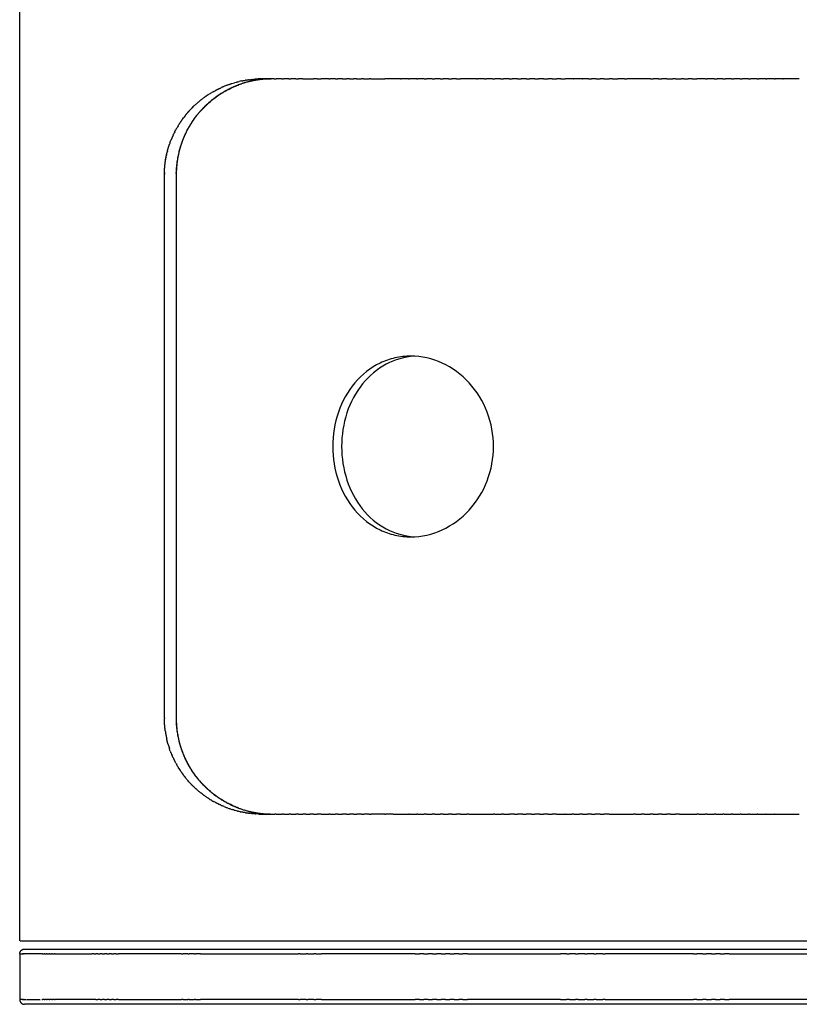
# Model space of a CAD drawing. Header units: millimetres. Extents: x 363 to 395, y 0 to 101.
# Tile 2 of 5: x 363 to 379, y 60 to 80. Entities that reach past the tile are written whole.
import ezdxf

# ---------------------------------------------------------------- set-up
doc = ezdxf.new("R2010")
doc.units = ezdxf.units.MM
doc.header["$MEASUREMENT"] = 0
doc.layers.add('Crea2D$visibili$linee', color=7, linetype='Continuous', true_color=0x000000)

msp = doc.modelspace()

# ---------------------------------------------------------------- linework, layer by layer
at = {"layer": 'Crea2D$visibili$linee'}
for points, degree in [([(363.188, 61.482), (363.188, 80.882), (363.188, 100.281)], 2), ([(367.366, 79.008), (367.351, 79.001), (367.335, 78.994), (367.32, 78.987)], 3), ([(367.366, 79.008), (367.372, 79.01), (367.379, 79.013), (367.386, 79.016)], 3), ([(367.422, 79.03), (367.41, 79.025), (367.398, 79.021), (367.386, 79.016)], 3), ([(367.422, 79.03), (367.432, 79.034), (367.442, 79.038), (367.452, 79.041)], 3), ([(367.479, 79.051), (367.47, 79.048), (367.461, 79.045), (367.452, 79.041)], 3), ([(367.479, 79.051), (367.492, 79.056), (367.506, 79.06), (367.519, 79.065)], 3), ([(367.536, 79.07), (367.53, 79.068), (367.525, 79.067), (367.519, 79.065)], 3), ([(367.536, 79.07), (367.555, 79.076), (367.574, 79.082), (367.594, 79.088)], 3), ([(367.652, 79.103), (367.632, 79.098), (367.613, 79.093), (367.594, 79.088)], 3), ([(367.738, 79.123), (367.72, 79.12), (367.702, 79.115), (367.684, 79.111)], 3), ([(367.738, 79.123), (367.747, 79.125), (367.756, 79.127), (367.765, 79.129)], 3), ([(367.771, 79.13), (367.769, 79.13), (367.767, 79.129), (367.765, 79.129)], 3), ([(367.771, 79.13), (367.787, 79.133), (367.804, 79.136), (367.82, 79.139)], 3), ([(367.831, 79.141), (367.827, 79.14), (367.824, 79.139), (367.82, 79.139)], 3), ([(367.831, 79.141), (367.846, 79.143), (367.861, 79.145), (367.876, 79.147)], 3), ([(367.892, 79.149), (367.887, 79.149), (367.881, 79.148), (367.876, 79.147)], 3), ([(367.892, 79.149), (367.909, 79.152), (367.927, 79.154), (367.945, 79.156)], 3), ([(367.953, 79.156), (367.95, 79.156), (367.947, 79.156), (367.945, 79.156)], 3), ([(367.953, 79.156), (367.973, 79.158), (367.994, 79.16), (368.014, 79.162)], 3), ([(368.079, 79.165), (368.08, 79.165), (368.082, 79.165), (368.084, 79.165)], 3), ([(368.142, 79.166), (368.123, 79.166), (368.103, 79.166), (368.084, 79.165)], 3), ([(368.142, 79.166), (368.146, 79.166), (368.15, 79.166), (368.154, 79.166)], 3), ([(368.271, 79.166), (368.286, 79.166), (368.301, 79.166)], 2), ([(368.405, 79.166), (368.37, 79.166), (368.335, 79.166), (368.301, 79.166)], 3), ([(368.321, 79.166), (368.334, 79.166), (368.346, 79.166)], 2), ([(368.405, 79.166), (368.427, 79.166), (368.449, 79.166)], 2), ([(368.566, 79.166), (368.582, 79.166), (368.599, 79.166)], 2), ([(368.707, 79.166), (368.671, 79.166), (368.635, 79.166), (368.599, 79.166)], 3), ([(368.707, 79.166), (368.728, 79.166), (368.75, 79.166)], 2), ([(368.85, 79.166), (368.876, 79.166), (368.903, 79.166)], 2), ([(368.994, 79.166), (368.963, 79.166), (368.933, 79.166), (368.903, 79.166)], 3), ([(369.287, 79.166), (369.262, 79.166), (369.237, 79.166), (369.213, 79.166)], 3), ([(369.287, 79.166), (369.328, 79.166), (369.37, 79.166)], 2), ([(369.529, 79.166), (369.542, 79.166), (369.554, 79.166)], 2), ([(369.662, 79.166), (369.626, 79.166), (369.59, 79.166), (369.554, 79.166)], 3), ([(369.662, 79.166), (369.686, 79.166), (369.71, 79.166)], 2), ([(369.805, 79.166), (369.773, 79.166), (369.742, 79.166), (369.71, 79.166)], 3), ([(369.805, 79.166), (369.847, 79.166), (369.89, 79.166)], 2), ([(369.95, 79.166), (369.92, 79.166), (369.89, 79.166)], 2), ([(369.95, 79.166), (369.997, 79.166), (370.044, 79.166)], 2), ([(370.095, 79.166), (370.069, 79.166), (370.044, 79.166)], 2), ([(370.095, 79.166), (370.147, 79.166), (370.199, 79.166)], 2), ([(370.242, 79.166), (370.22, 79.166), (370.199, 79.166)], 2), ([(370.242, 79.166), (370.299, 79.166), (370.356, 79.166)], 2), ([(370.39, 79.166), (370.373, 79.166), (370.356, 79.166)], 2), ([(371.001, 79.166), (370.892, 79.166), (370.784, 79.166), (370.676, 79.166)], 3), ([(371.001, 79.166), (371.008, 79.166), (371.015, 79.166)], 2), ([(371.166, 79.166), (371.09, 79.166), (371.015, 79.166)], 2), ([(371.166, 79.166), (371.176, 79.166), (371.185, 79.166)], 2), ([(371.334, 79.166), (371.259, 79.166), (371.185, 79.166)], 2), ([(371.334, 79.166), (371.345, 79.166), (371.357, 79.166)], 2), ([(371.484, 79.166), (371.42, 79.166), (371.357, 79.166)], 2), ([(371.484, 79.166), (371.506, 79.166), (371.529, 79.166)], 2), ([(371.649, 79.166), (371.589, 79.166), (371.529, 79.166)], 2), ([(371.649, 79.166), (371.676, 79.166), (371.702, 79.166)], 2), ([(371.815, 79.166), (371.758, 79.166), (371.702, 79.166)], 2), ([(371.815, 79.166), (371.846, 79.166), (371.876, 79.166)], 2), ([(371.981, 79.166), (371.929, 79.166), (371.876, 79.166)], 2), ([(371.981, 79.166), (372.016, 79.166), (372.051, 79.166)], 2), ([(372.149, 79.166), (372.1, 79.166), (372.051, 79.166)], 2), ([(372.149, 79.166), (372.188, 79.166), (372.227, 79.166)], 2), ([(372.56, 79.166), (372.394, 79.166), (372.227, 79.166)], 2), ([(372.56, 79.166), (372.57, 79.166), (372.58, 79.166)], 2), ([(372.722, 79.166), (372.651, 79.166), (372.58, 79.166)], 2), ([(372.722, 79.166), (372.74, 79.166), (372.757, 79.166)], 2), ([(372.885, 79.166), (372.821, 79.166), (372.757, 79.166)], 2), ([(372.885, 79.166), (372.91, 79.166), (372.935, 79.166)], 2), ([(373.053, 79.166), (372.994, 79.166), (372.935, 79.166)], 2), ([(373.053, 79.166), (373.083, 79.166), (373.114, 79.166)], 2), ([(373.228, 79.166), (373.171, 79.166), (373.114, 79.166)], 2), ([(373.228, 79.166), (373.26, 79.166), (373.293, 79.166)], 2), ([(373.403, 79.166), (373.348, 79.166), (373.293, 79.166)], 2), ([(373.403, 79.166), (373.438, 79.166), (373.472, 79.166)], 2), ([(373.579, 79.166), (373.526, 79.166), (373.472, 79.166)], 2), ([(373.579, 79.166), (373.616, 79.166), (373.652, 79.166)], 2), ([(373.756, 79.166), (373.704, 79.166), (373.652, 79.166)], 2), ([(373.756, 79.166), (373.794, 79.166), (373.832, 79.166)], 2), ([(373.932, 79.166), (373.882, 79.166), (373.832, 79.166)], 2), ([(373.932, 79.166), (373.982, 79.166), (374.031, 79.166)], 2), ([(374.109, 79.166), (374.07, 79.166), (374.031, 79.166)], 2), ([(374.109, 79.166), (374.157, 79.166), (374.205, 79.166)], 2), ([(374.286, 79.166), (374.245, 79.166), (374.205, 79.166)], 2), ([(374.286, 79.166), (374.332, 79.166), (374.378, 79.166)], 2), ([(374.552, 79.166), (374.465, 79.166), (374.378, 79.166)], 2), ([(374.552, 79.166), (374.553, 79.166), (374.554, 79.166)], 2), ([(374.726, 79.166), (374.64, 79.166), (374.554, 79.166)], 2), ([(374.726, 79.166), (374.731, 79.166), (374.735, 79.166)], 2), ([(374.856, 79.166), (374.796, 79.166), (374.735, 79.166)], 2), ([(374.856, 79.166), (374.886, 79.166), (374.916, 79.166)], 2), ([(375.014, 79.166), (374.965, 79.166), (374.916, 79.166)], 2), ([(375.014, 79.166), (375.056, 79.166), (375.097, 79.166)], 2), ([(375.174, 79.166), (375.136, 79.166), (375.097, 79.166)], 2), ([(375.174, 79.166), (375.226, 79.166), (375.279, 79.166)], 2), ([(375.352, 79.166), (375.315, 79.166), (375.279, 79.166)], 2), ([(375.352, 79.166), (375.406, 79.166), (375.46, 79.166)], 2), ([(375.598, 79.166), (375.529, 79.166), (375.46, 79.166)], 2), ([(375.598, 79.166), (375.619, 79.166), (375.641, 79.166)], 2), ([(376.129, 79.166), (375.885, 79.166), (375.641, 79.166)], 2), ([(376.129, 79.166), (376.156, 79.166), (376.183, 79.166)], 2), ([(376.294, 79.166), (376.238, 79.166), (376.183, 79.166)], 2), ([(376.294, 79.166), (376.328, 79.166), (376.363, 79.166)], 2), ([(376.467, 79.166), (376.415, 79.166), (376.363, 79.166)], 2), ([(376.467, 79.166), (376.529, 79.166), (376.591, 79.166)], 2), ([(376.64, 79.166), (376.615, 79.166), (376.591, 79.166)], 2), ([(376.64, 79.166), (376.704, 79.166), (376.767, 79.166)], 2), ([(376.813, 79.166), (376.79, 79.166), (376.767, 79.166)], 2), ([(376.813, 79.166), (376.857, 79.166), (376.902, 79.166)], 2), ([(376.986, 79.166), (376.944, 79.166), (376.902, 79.166)], 2), ([(376.986, 79.166), (377.033, 79.166), (377.08, 79.166)], 2), ([(377.256, 79.166), (377.168, 79.166), (377.08, 79.166)], 2), ([(377.256, 79.166), (377.275, 79.166), (377.293, 79.166)], 2), ([(377.437, 79.166), (377.365, 79.166), (377.293, 79.166)], 2), ([(377.437, 79.166), (377.469, 79.166), (377.501, 79.166)], 2), ([(377.615, 79.166), (377.558, 79.166), (377.501, 79.166)], 2), ([(377.615, 79.166), (377.643, 79.166), (377.672, 79.166)], 2), ([(377.792, 79.166), (377.732, 79.166), (377.672, 79.166)], 2), ([(377.792, 79.166), (377.817, 79.166), (377.842, 79.166)], 2), ([(377.968, 79.166), (377.905, 79.166), (377.842, 79.166)], 2), ([(377.968, 79.166), (377.99, 79.166), (378.012, 79.166)], 2), ([(378.144, 79.166), (378.078, 79.166), (378.012, 79.166)], 2), ([(378.144, 79.166), (378.163, 79.166), (378.181, 79.166)], 2), ([(378.319, 79.166), (378.25, 79.166), (378.181, 79.166)], 2), ([(378.319, 79.166), (378.335, 79.166), (378.35, 79.166)], 2), ([(378.494, 79.166), (378.422, 79.166), (378.35, 79.166)], 2), ([(378.494, 79.166), (378.506, 79.166), (378.518, 79.166)], 2), ([(378.668, 79.166), (378.593, 79.166), (378.518, 79.166)], 2), ([(378.668, 79.166), (378.677, 79.166), (378.686, 79.166)], 2), ([(378.841, 79.166), (378.764, 79.166), (378.686, 79.166)], 2), ([(378.841, 79.166), (378.847, 79.166), (378.853, 79.166)], 2), ([(379.014, 79.166), (378.933, 79.166), (378.853, 79.166)], 2), ([(379.014, 79.166), (379.016, 79.166), (379.019, 79.166)], 2), ([(379.184, 79.166), (379.102, 79.166), (379.019, 79.166)], 2), ([(366.998, 78.805), (366.981, 78.794), (366.965, 78.782), (366.948, 78.769)], 3), ([(366.998, 78.805), (367.001, 78.807), (367.004, 78.81), (367.007, 78.812)], 3), ([(367.049, 78.839), (367.035, 78.83), (367.021, 78.821), (367.007, 78.812)], 3), ([(367.049, 78.839), (367.055, 78.844), (367.062, 78.848), (367.068, 78.852)], 3), ([(367.1, 78.872), (367.089, 78.865), (367.079, 78.859), (367.068, 78.852)], 3), ([(367.1, 78.872), (367.11, 78.878), (367.12, 78.883), (367.129, 78.889)], 3), ([(367.152, 78.902), (367.144, 78.898), (367.137, 78.894), (367.129, 78.889)], 3), ([(367.152, 78.902), (367.165, 78.91), (367.178, 78.917), (367.192, 78.924)], 3), ([(367.204, 78.931), (367.2, 78.929), (367.196, 78.926), (367.192, 78.924)], 3), ([(366.757, 78.608), (366.745, 78.597), (366.734, 78.586), (366.722, 78.574)], 3), ([(366.757, 78.608), (366.763, 78.614), (366.77, 78.621), (366.777, 78.627)], 3), ([(366.803, 78.651), (366.794, 78.643), (366.785, 78.635), (366.777, 78.627)], 3), ([(366.803, 78.651), (366.813, 78.66), (366.823, 78.668), (366.832, 78.677)], 3), ([(366.851, 78.692), (366.845, 78.687), (366.838, 78.682), (366.832, 78.677)], 3), ([(366.851, 78.692), (366.863, 78.703), (366.876, 78.714), (366.89, 78.724)], 3), ([(366.899, 78.732), (366.896, 78.729), (366.893, 78.727), (366.89, 78.724)], 3), ([(366.899, 78.732), (366.915, 78.745), (366.932, 78.757), (366.948, 78.769)], 3), ([(366.53, 78.35), (366.538, 78.361), (366.547, 78.372), (366.555, 78.383)], 3), ([(366.583, 78.418), (366.573, 78.407), (366.564, 78.395), (366.555, 78.383)], 3), ([(366.712, 78.563), (366.698, 78.549), (366.684, 78.534), (366.67, 78.519)], 3), ([(366.712, 78.563), (366.715, 78.567), (366.719, 78.571), (366.722, 78.574)], 3), ([(366.432, 78.203), (366.423, 78.187), (366.414, 78.172), (366.405, 78.156)], 3), ([(366.432, 78.203), (366.438, 78.212), (366.443, 78.221), (366.449, 78.229)], 3), ([(366.504, 78.314), (366.509, 78.32), (366.514, 78.327), (366.518, 78.333)], 3), ([(366.53, 78.35), (366.526, 78.345), (366.522, 78.339), (366.518, 78.333)], 3), ([(366.335, 78.02), (366.338, 78.027), (366.341, 78.034), (366.344, 78.04)], 3), ([(366.366, 78.083), (366.358, 78.069), (366.351, 78.055), (366.344, 78.04)], 3), ([(366.366, 78.083), (366.372, 78.095), (366.378, 78.107), (366.384, 78.118)], 3), ([(366.398, 78.144), (366.393, 78.136), (366.389, 78.127), (366.384, 78.118)], 3), ([(366.398, 78.144), (366.4, 78.148), (366.403, 78.152), (366.405, 78.156)], 3), ([(366.266, 77.854), (366.264, 77.846), (366.261, 77.838), (366.258, 77.83)], 3), ([(366.266, 77.854), (366.274, 77.875), (366.282, 77.896), (366.29, 77.917)], 3), ([(366.186, 77.559), (366.189, 77.573), (366.192, 77.587), (366.195, 77.601)], 3), ([(366.197, 77.609), (366.196, 77.607), (366.195, 77.604), (366.195, 77.601)], 3), ([(366.196, 77.609), (366.199, 77.622), (366.202, 77.634), (366.205, 77.646)], 3), ([(366.214, 77.682), (366.211, 77.67), (366.208, 77.658), (366.205, 77.646)], 3), ([(366.178, 77.51), (366.178, 77.508), (366.177, 77.507), (366.177, 77.505)], 3), ([(366.178, 77.51), (366.18, 77.524), (366.183, 77.539), (366.185, 77.553)], 3), ([(366.186, 77.559), (366.186, 77.557), (366.186, 77.555), (366.185, 77.553)], 3), ([(366.153, 66.061), (366.153, 66.056), (366.153, 66.052), (366.153, 66.047)], 3), ([(366.274, 65.376), (366.268, 65.39), (366.263, 65.405), (366.258, 65.42)], 3), ([(366.274, 65.376), (366.277, 65.367), (366.28, 65.358), (366.284, 65.349)], 3), ([(366.29, 65.333), (366.288, 65.338), (366.286, 65.344), (366.284, 65.349)], 3), ([(366.29, 65.333), (366.297, 65.316), (366.304, 65.298), (366.311, 65.282)], 3), ([(366.326, 65.25), (366.321, 65.26), (366.316, 65.271), (366.311, 65.282)], 3), ([(366.384, 65.131), (366.38, 65.138), (366.377, 65.145), (366.373, 65.153)], 3), ([(366.384, 65.131), (366.391, 65.118), (366.399, 65.104), (366.406, 65.091)], 3), ([(366.426, 65.057), (366.42, 65.068), (366.413, 65.079), (366.406, 65.091)], 3), ([(366.426, 65.057), (366.431, 65.048), (366.436, 65.04), (366.441, 65.032)], 3), ([(366.449, 65.02), (366.446, 65.024), (366.444, 65.028), (366.441, 65.032)], 3), ([(366.449, 65.02), (366.458, 65.005), (366.468, 64.989), (366.478, 64.974)], 3), ([(366.495, 64.95), (366.489, 64.958), (366.484, 64.966), (366.478, 64.974)], 3), ([(366.567, 64.851), (366.563, 64.856), (366.56, 64.861), (366.556, 64.866)], 3), ([(366.567, 64.851), (366.577, 64.839), (366.587, 64.826), (366.597, 64.814)], 3), ([(366.618, 64.789), (366.611, 64.797), (366.604, 64.806), (366.597, 64.814)], 3), ([(366.618, 64.789), (366.625, 64.781), (366.632, 64.773), (366.639, 64.765)], 3), ([(366.67, 64.73), (366.659, 64.742), (366.649, 64.753), (366.638, 64.765)], 3), ([(366.67, 64.73), (366.674, 64.726), (366.677, 64.722), (366.681, 64.718)], 3), ([(366.777, 64.623), (366.789, 64.611), (366.802, 64.6), (366.815, 64.588)], 3), ([(366.832, 64.573), (366.826, 64.578), (366.821, 64.583), (366.815, 64.588)], 3), ([(366.832, 64.573), (366.842, 64.565), (366.851, 64.557), (366.86, 64.549)], 3), ([(366.89, 64.525), (366.88, 64.533), (366.87, 64.541), (366.86, 64.549)], 3), ([(366.89, 64.525), (366.895, 64.521), (366.901, 64.517), (366.906, 64.512)], 3), ([(366.948, 64.48), (366.934, 64.491), (366.92, 64.501), (366.906, 64.512)], 3), ([(366.948, 64.48), (366.95, 64.479), (366.953, 64.477), (366.955, 64.475)], 3), ([(367.007, 64.438), (366.99, 64.45), (366.973, 64.462), (366.955, 64.475)], 3), ([(367.007, 64.438), (367.024, 64.427), (367.04, 64.416), (367.056, 64.405)], 3), ([(367.068, 64.398), (367.064, 64.4), (367.06, 64.403), (367.056, 64.405)], 3), ([(367.068, 64.398), (367.081, 64.39), (367.095, 64.381), (367.108, 64.373)], 3), ([(367.129, 64.361), (367.122, 64.365), (367.115, 64.369), (367.108, 64.373)], 3), ([(367.129, 64.361), (367.14, 64.354), (367.15, 64.348), (367.161, 64.342)], 3), ([(367.192, 64.325), (367.181, 64.331), (367.171, 64.337), (367.161, 64.342)], 3), ([(367.192, 64.325), (367.199, 64.321), (367.207, 64.317), (367.214, 64.314)], 3), ([(367.255, 64.293), (367.242, 64.299), (367.228, 64.306), (367.214, 64.314)], 3), ([(367.255, 64.293), (367.26, 64.291), (367.264, 64.288), (367.268, 64.286)], 3), ([(367.32, 64.262), (367.303, 64.27), (367.286, 64.278), (367.268, 64.286)], 3), ([(367.32, 64.262), (367.321, 64.262), (367.322, 64.261), (367.323, 64.261)], 3), ([(367.379, 64.237), (367.36, 64.244), (367.342, 64.252), (367.323, 64.261)], 3), ([(367.379, 64.237), (367.398, 64.229), (367.416, 64.222), (367.435, 64.215)], 3), ([(367.452, 64.208), (367.446, 64.21), (367.441, 64.212), (367.435, 64.215)], 3), ([(367.452, 64.208), (367.465, 64.203), (367.479, 64.199), (367.492, 64.194)], 3), ([(367.519, 64.185), (367.51, 64.188), (367.501, 64.191), (367.492, 64.194)], 3), ([(367.519, 64.185), (367.529, 64.182), (367.539, 64.178), (367.549, 64.175)], 3), ([(367.587, 64.164), (367.575, 64.168), (367.562, 64.171), (367.549, 64.175)], 3), ([(367.587, 64.164), (367.594, 64.162), (367.601, 64.16), (367.607, 64.158)], 3), ([(367.656, 64.145), (367.64, 64.149), (367.623, 64.154), (367.607, 64.158)], 3), ([(367.656, 64.145), (367.659, 64.144), (367.662, 64.144), (367.665, 64.143)], 3), ([(367.71, 64.132), (367.695, 64.136), (367.68, 64.139), (367.665, 64.143)], 3), ([(367.71, 64.132), (367.715, 64.131), (367.719, 64.13), (367.724, 64.129)], 3), ([(367.765, 64.121), (367.751, 64.124), (367.738, 64.126), (367.724, 64.129)], 3), ([(367.765, 64.121), (367.771, 64.12), (367.777, 64.119), (367.783, 64.117)], 3), ([(367.82, 64.111), (367.808, 64.113), (367.795, 64.115), (367.783, 64.117)], 3), ([(367.82, 64.111), (367.828, 64.11), (367.836, 64.108), (367.843, 64.107)], 3), ([(367.876, 64.102), (367.865, 64.104), (367.854, 64.106), (367.843, 64.107)], 3), ([(367.876, 64.102), (367.885, 64.101), (367.895, 64.1), (367.904, 64.099)], 3), ([(367.945, 64.094), (367.931, 64.096), (367.918, 64.097), (367.904, 64.099)], 3), ([(367.945, 64.094), (367.952, 64.093), (367.959, 64.093), (367.965, 64.092)], 3), ([(368.014, 64.088), (367.998, 64.089), (367.982, 64.091), (367.965, 64.092)], 3), ([(368.014, 64.088), (368.018, 64.088), (368.023, 64.088), (368.027, 64.087)], 3), ([(368.084, 64.085), (368.065, 64.085), (368.046, 64.086), (368.027, 64.087)], 3), ([(368.301, 64.083), (368.292, 64.083), (368.284, 64.083)], 2), ([(368.301, 64.083), (368.359, 64.083), (368.418, 64.083)], 2), ([(368.449, 64.083), (368.433, 64.083), (368.418, 64.083)], 2), ([(368.449, 64.083), (368.508, 64.083), (368.566, 64.083)], 2), ([(368.599, 64.083), (368.582, 64.083), (368.566, 64.083)], 2), ([(368.599, 64.083), (368.653, 64.083), (368.707, 64.083)], 2), ([(368.75, 64.083), (368.728, 64.083), (368.707, 64.083)], 2), ([(368.75, 64.083), (368.8, 64.083), (368.85, 64.083)], 2), ([(368.903, 64.083), (368.876, 64.083), (368.85, 64.083)], 2), ([(368.903, 64.083), (368.948, 64.083), (368.994, 64.083)], 2), ([(369.057, 64.083), (369.025, 64.083), (368.994, 64.083)], 2), ([(369.057, 64.083), (369.098, 64.083), (369.139, 64.083)], 2), ([(369.213, 64.083), (369.176, 64.083), (369.139, 64.083)], 2), ([(369.213, 64.083), (369.25, 64.083), (369.287, 64.083)], 2), ([(369.37, 64.083), (369.328, 64.083), (369.287, 64.083)], 2), ([(369.37, 64.083), (369.45, 64.083), (369.529, 64.083)], 2), ([(369.554, 64.083), (369.542, 64.083), (369.529, 64.083)], 2), ([(369.554, 64.083), (369.61, 64.083), (369.666, 64.083)], 2), ([(369.71, 64.083), (369.688, 64.083), (369.666, 64.083)], 2), ([(369.71, 64.083), (369.76, 64.083), (369.81, 64.083)], 2), ([(369.89, 64.083), (369.85, 64.083), (369.81, 64.083)], 2), ([(369.89, 64.083), (369.922, 64.083), (369.955, 64.083)], 2), ([(370.044, 64.083), (369.999, 64.083), (369.955, 64.083)], 2), ([(370.044, 64.083), (370.072, 64.083), (370.101, 64.083)], 2), ([(370.199, 64.083), (370.15, 64.083), (370.101, 64.083)], 2), ([(370.199, 64.083), (370.224, 64.083), (370.248, 64.083)], 2), ([(370.356, 64.083), (370.302, 64.083), (370.248, 64.083)], 2), ([(370.356, 64.083), (370.376, 64.083), (370.396, 64.083)], 2), ([(370.676, 64.083), (370.536, 64.083), (370.396, 64.083)], 2), ([(370.676, 64.083), (370.686, 64.083), (370.696, 64.083)], 2), ([(370.845, 64.083), (370.77, 64.083), (370.696, 64.083)], 2), ([(370.845, 64.083), (371.006, 64.083), (371.168, 64.083)], 2), ([(371.185, 64.083), (371.176, 64.083), (371.168, 64.083)], 2), ([(371.185, 64.083), (371.259, 64.083), (371.334, 64.083)], 2), ([(371.357, 64.083), (371.345, 64.083), (371.334, 64.083)], 2), ([(371.357, 64.083), (371.42, 64.083), (371.484, 64.083)], 2), ([(371.529, 64.083), (371.506, 64.083), (371.484, 64.083)], 2), ([(371.529, 64.083), (371.589, 64.083), (371.649, 64.083)], 2), ([(371.702, 64.083), (371.676, 64.083), (371.649, 64.083)], 2), ([(371.702, 64.083), (371.758, 64.083), (371.815, 64.083)], 2), ([(371.876, 64.083), (371.846, 64.083), (371.815, 64.083)], 2), ([(371.876, 64.083), (371.929, 64.083), (371.981, 64.083)], 2), ([(372.051, 64.083), (372.016, 64.083), (371.981, 64.083)], 2), ([(372.051, 64.083), (372.1, 64.083), (372.149, 64.083)], 2), ([(372.227, 64.083), (372.188, 64.083), (372.149, 64.083)], 2), ([(372.227, 64.083), (372.292, 64.083), (372.357, 64.083)], 2), ([(372.403, 64.083), (372.38, 64.083), (372.357, 64.083)], 2), ([(372.403, 64.083), (372.654, 64.083), (372.904, 64.083)], 2), ([(372.935, 64.083), (372.92, 64.083), (372.904, 64.083)], 2), ([(372.935, 64.083), (373.002, 64.083), (373.069, 64.083)], 2), ([(373.114, 64.083), (373.091, 64.083), (373.069, 64.083)], 2), ([(373.114, 64.083), (373.174, 64.083), (373.234, 64.083)], 2), ([(373.34, 64.083), (373.287, 64.083), (373.234, 64.083)], 2), ([(373.34, 64.083), (373.372, 64.083), (373.403, 64.083)], 2), ([(373.512, 64.083), (373.458, 64.083), (373.403, 64.083)], 2), ([(373.512, 64.083), (373.546, 64.083), (373.579, 64.083)], 2), ([(373.685, 64.083), (373.632, 64.083), (373.579, 64.083)], 2), ([(373.685, 64.083), (373.72, 64.083), (373.756, 64.083)], 2), ([(373.858, 64.083), (373.807, 64.083), (373.756, 64.083)], 2), ([(373.858, 64.083), (373.895, 64.083), (373.932, 64.083)], 2), ([(374.031, 64.083), (373.982, 64.083), (373.932, 64.083)], 2), ([(374.031, 64.083), (374.07, 64.083), (374.109, 64.083)], 2), ([(374.201, 64.083), (374.155, 64.083), (374.109, 64.083)], 2), ([(374.201, 64.083), (374.287, 64.083), (374.373, 64.083)], 2), ([(374.378, 64.083), (374.376, 64.083), (374.373, 64.083)], 2), ([(374.378, 64.083), (374.446, 64.083), (374.513, 64.083)], 2), ([(374.554, 64.083), (374.534, 64.083), (374.513, 64.083)], 2), ([(374.554, 64.083), (374.612, 64.083), (374.67, 64.083)], 2), ([(374.735, 64.083), (374.703, 64.083), (374.67, 64.083)], 2), ([(374.735, 64.083), (374.781, 64.083), (374.828, 64.083)], 2), ([(374.916, 64.083), (374.872, 64.083), (374.828, 64.083)], 2), ([(374.916, 64.083), (374.956, 64.083), (374.996, 64.083)], 2), ([(375.097, 64.083), (375.047, 64.083), (374.996, 64.083)], 2), ([(375.097, 64.083), (375.136, 64.083), (375.174, 64.083)], 2), ([(375.279, 64.083), (375.226, 64.083), (375.174, 64.083)], 2), ([(375.279, 64.083), (375.528, 64.083), (375.778, 64.083)], 2), ([(375.821, 64.083), (375.8, 64.083), (375.778, 64.083)], 2), ([(375.821, 64.083), (375.884, 64.083), (375.946, 64.083)], 2), ([(376.002, 64.083), (375.974, 64.083), (375.946, 64.083)], 2), ([(376.002, 64.083), (376.061, 64.083), (376.12, 64.083)], 2), ([(376.183, 64.083), (376.151, 64.083), (376.12, 64.083)], 2), ([(376.183, 64.083), (376.238, 64.083), (376.294, 64.083)], 2), ([(376.363, 64.083), (376.328, 64.083), (376.294, 64.083)], 2), ([(376.363, 64.083), (376.415, 64.083), (376.467, 64.083)], 2), ([(376.543, 64.083), (376.505, 64.083), (376.467, 64.083)], 2), ([(376.543, 64.083), (376.591, 64.083), (376.64, 64.083)], 2), ([(376.722, 64.083), (376.681, 64.083), (376.64, 64.083)], 2), ([(376.722, 64.083), (376.811, 64.083), (376.9, 64.083)], 2), ([(376.902, 64.083), (376.901, 64.083), (376.9, 64.083)], 2), ([(376.902, 64.083), (376.991, 64.083), (377.08, 64.083)], 2), ([(377.12, 64.083), (377.1, 64.083), (377.08, 64.083)], 2), ([(377.12, 64.083), (377.189, 64.083), (377.259, 64.083)], 2), ([(377.295, 64.083), (377.277, 64.083), (377.259, 64.083)], 2), ([(377.295, 64.083), (377.366, 64.083), (377.437, 64.083)], 2), ([(377.47, 64.083), (377.453, 64.083), (377.437, 64.083)], 2), ([(377.47, 64.083), (377.542, 64.083), (377.615, 64.083)], 2), ([(377.644, 64.083), (377.629, 64.083), (377.615, 64.083)], 2), ([(377.644, 64.083), (377.718, 64.083), (377.792, 64.083)], 2), ([(377.818, 64.083), (377.805, 64.083), (377.792, 64.083)], 2), ([(377.818, 64.083), (377.893, 64.083), (377.968, 64.083)], 2), ([(377.991, 64.083), (377.98, 64.083), (377.968, 64.083)], 2), ([(377.991, 64.083), (378.068, 64.083), (378.144, 64.083)], 2), ([(378.164, 64.083), (378.154, 64.083), (378.144, 64.083)], 2), ([(378.164, 64.083), (378.241, 64.083), (378.319, 64.083)], 2), ([(378.336, 64.083), (378.328, 64.083), (378.319, 64.083)], 2), ([(378.336, 64.083), (378.415, 64.083), (378.494, 64.083)], 2), ([(378.505, 64.083), (378.5, 64.083), (378.494, 64.083)], 2), ([(378.505, 64.083), (378.587, 64.083), (378.668, 64.083)], 2), ([(378.676, 64.083), (378.672, 64.083), (378.668, 64.083)], 2), ([(378.676, 64.083), (378.845, 64.083), (379.014, 64.083)], 2), ([(379.019, 64.083), (379.016, 64.083), (379.014, 64.083)], 2), ([(379.019, 64.083), (379.102, 64.083), (379.184, 64.083)], 2), ([(363.192, 61.482), (363.19, 61.482), (363.189, 61.482)], 2), ([(363.192, 61.482), (379.19, 61.482), (395.188, 61.482)], 2), ([(363.182, 61.214), (363.182, 61.214), (363.188, 61.214), (363.201, 61.214)], 3), ([(363.183, 61.214), (363.183, 60.747), (363.183, 60.281)], 2), ([(363.208, 61.214), (363.209, 61.214), (363.211, 61.214)], 2), ([(363.219, 61.214), (363.221, 61.214), (363.224, 61.214)], 2), ([(363.232, 61.214), (363.235, 61.214), (363.239, 61.214)], 2), ([(363.247, 61.214), (363.243, 61.214), (363.239, 61.214)], 2), ([(363.247, 61.214), (363.252, 61.214), (363.256, 61.214)], 2), ([(363.265, 61.214), (363.26, 61.214), (363.256, 61.214)], 2), ([(363.265, 61.214), (363.27, 61.214), (363.276, 61.214)], 2), ([(363.285, 61.214), (363.28, 61.214), (363.276, 61.214)], 2), ([(363.282, 61.314), (373.882, 61.314), (384.482, 61.314), (395.083, 61.314)], 3), ([(363.651, 61.214), (363.474, 61.214), (363.297, 61.214)], 2), ([(363.651, 61.214), (363.668, 61.214), (363.686, 61.214)], 2), ([(363.698, 61.214), (363.692, 61.214), (363.686, 61.214)], 2), ([(363.698, 61.214), (363.716, 61.214), (363.735, 61.214)], 2), ([(363.748, 61.214), (363.741, 61.214), (363.735, 61.214)], 2), ([(363.748, 61.214), (363.767, 61.214), (363.786, 61.214)], 2), ([(363.8, 61.214), (363.793, 61.214), (363.786, 61.214)], 2), ([(363.8, 61.214), (363.819, 61.214), (363.839, 61.214)], 2), ([(363.855, 61.214), (363.847, 61.214), (363.839, 61.214)], 2), ([(363.855, 61.214), (363.874, 61.214), (363.894, 61.214)], 2), ([(363.912, 61.214), (363.903, 61.214), (363.894, 61.214)], 2), ([(363.912, 61.214), (364.287, 61.214), (364.662, 61.214)], 2), ([(364.702, 61.214), (364.682, 61.214), (364.662, 61.214)], 2), ([(364.702, 61.214), (364.725, 61.214), (364.748, 61.214)], 2), ([(364.789, 61.214), (364.768, 61.214), (364.748, 61.214)], 2), ([(364.789, 61.214), (364.812, 61.214), (364.836, 61.214)], 2), ([(364.878, 61.214), (364.857, 61.214), (364.836, 61.214)], 2), ([(364.878, 61.214), (364.902, 61.214), (364.926, 61.214)], 2), ([(364.97, 61.214), (364.948, 61.214), (364.926, 61.214)], 2), ([(364.97, 61.214), (364.994, 61.214), (365.018, 61.214)], 2), ([(365.064, 61.214), (365.041, 61.214), (365.018, 61.214)], 2), ([(365.064, 61.214), (365.089, 61.214), (365.113, 61.214)], 2), ([(365.161, 61.214), (365.137, 61.214), (365.113, 61.214)], 2), ([(365.161, 61.214), (365.185, 61.214), (365.21, 61.214)], 2), ([(366.505, 61.214), (365.857, 61.214), (365.21, 61.214)], 2), ([(366.505, 61.214), (366.522, 61.214), (366.54, 61.214)], 2), ([(366.632, 61.214), (366.586, 61.214), (366.54, 61.214)], 2), ([(366.632, 61.214), (366.648, 61.214), (366.664, 61.214)], 2), ([(366.761, 61.214), (366.713, 61.214), (366.664, 61.214)], 2), ([(366.761, 61.214), (366.776, 61.214), (366.79, 61.214)], 2), ([(366.892, 61.214), (366.841, 61.214), (366.79, 61.214)], 2), ([(366.892, 61.214), (367.899, 61.214), (368.907, 61.214)], 2), ([(368.938, 61.214), (368.922, 61.214), (368.907, 61.214)], 2), ([(368.938, 61.214), (369, 61.214), (369.062, 61.214)], 2), ([(369.098, 61.214), (369.08, 61.214), (369.062, 61.214)], 2), ([(369.098, 61.214), (369.158, 61.214), (369.218, 61.214)], 2), ([(369.259, 61.214), (369.239, 61.214), (369.218, 61.214)], 2), ([(369.259, 61.214), (369.318, 61.214), (369.377, 61.214)], 2), ([(371.299, 61.214), (370.338, 61.214), (369.377, 61.214)], 2), ([(371.299, 61.214), (371.343, 61.214), (371.388, 61.214)], 2), ([(371.476, 61.214), (371.432, 61.214), (371.388, 61.214)], 2), ([(371.476, 61.214), (371.52, 61.214), (371.564, 61.214)], 2), ([(371.655, 61.214), (371.609, 61.214), (371.564, 61.214)], 2), ([(371.655, 61.214), (371.698, 61.214), (371.741, 61.214)], 2), ([(371.834, 61.214), (371.788, 61.214), (371.741, 61.214)], 2), ([(371.834, 61.214), (371.877, 61.214), (371.92, 61.214)], 2), ([(372.014, 61.214), (371.967, 61.214), (371.92, 61.214)], 2), ([(372.014, 61.214), (372.057, 61.214), (372.1, 61.214)], 2), ([(372.195, 61.214), (372.147, 61.214), (372.1, 61.214)], 2), ([(372.195, 61.214), (372.238, 61.214), (372.281, 61.214)], 2), ([(372.376, 61.214), (372.328, 61.214), (372.281, 61.214)], 2), ([(372.376, 61.214), (373.329, 61.214), (374.281, 61.214)], 2), ([(374.407, 61.214), (374.344, 61.214), (374.281, 61.214)], 2), ([(374.407, 61.214), (374.436, 61.214), (374.464, 61.214)], 2), ([(374.593, 61.214), (374.529, 61.214), (374.464, 61.214)], 2), ([(374.593, 61.214), (374.62, 61.214), (374.647, 61.214)], 2), ([(374.78, 61.214), (374.714, 61.214), (374.647, 61.214)], 2), ([(374.78, 61.214), (374.806, 61.214), (374.831, 61.214)], 2), ([(374.967, 61.214), (374.899, 61.214), (374.831, 61.214)], 2), ([(374.967, 61.214), (374.991, 61.214), (375.016, 61.214)], 2), ([(375.153, 61.214), (375.085, 61.214), (375.016, 61.214)], 2), ([(375.153, 61.214), (375.177, 61.214), (375.201, 61.214)], 2), ([(377.011, 61.214), (376.106, 61.214), (375.201, 61.214)], 2), ([(377.011, 61.214), (377.046, 61.214), (377.081, 61.214)], 2), ([(377.196, 61.214), (377.138, 61.214), (377.081, 61.214)], 2), ([(377.196, 61.214), (377.233, 61.214), (377.271, 61.214)], 2), ([(377.379, 61.214), (377.325, 61.214), (377.271, 61.214)], 2), ([(377.379, 61.214), (377.42, 61.214), (377.462, 61.214)], 2), ([(377.562, 61.214), (377.512, 61.214), (377.462, 61.214)], 2), ([(377.562, 61.214), (377.607, 61.214), (377.652, 61.214)], 2), ([(377.745, 61.214), (377.699, 61.214), (377.652, 61.214)], 2), ([(377.745, 61.214), (379.183, 61.214), (380.62, 61.214)], 2), ([(363.201, 60.281), (363.188, 60.281), (363.182, 60.281), (363.182, 60.281)], 3), ([(363.211, 60.281), (363.209, 60.281), (363.208, 60.281)], 2), ([(363.224, 60.281), (363.221, 60.281), (363.219, 60.281)], 2), ([(363.239, 60.281), (363.235, 60.281), (363.232, 60.281)], 2), ([(363.239, 60.281), (363.243, 60.281), (363.247, 60.281)], 2), ([(363.256, 60.281), (363.252, 60.281), (363.247, 60.281)], 2), ([(363.256, 60.281), (363.26, 60.281), (363.265, 60.281)], 2), ([(363.276, 60.281), (363.27, 60.281), (363.265, 60.281)], 2), ([(363.276, 60.281), (363.28, 60.281), (363.285, 60.281)], 2), ([(363.297, 60.281), (363.302, 60.281), (363.306, 60.281)], 2), ([(363.321, 60.281), (363.464, 60.281), (363.606, 60.281)], 2), ([(363.639, 60.281), (363.645, 60.281), (363.651, 60.281)], 2), ([(363.686, 60.281), (363.668, 60.281), (363.651, 60.281)], 2), ([(363.686, 60.281), (363.692, 60.281), (363.698, 60.281)], 2), ([(363.735, 60.281), (363.716, 60.281), (363.698, 60.281)], 2), ([(363.735, 60.281), (363.741, 60.281), (363.748, 60.281)], 2), ([(363.786, 60.281), (363.767, 60.281), (363.748, 60.281)], 2), ([(363.786, 60.281), (363.793, 60.281), (363.8, 60.281)], 2), ([(363.839, 60.281), (363.819, 60.281), (363.8, 60.281)], 2), ([(363.839, 60.281), (363.847, 60.281), (363.855, 60.281)], 2), ([(363.894, 60.281), (363.874, 60.281), (363.855, 60.281)], 2), ([(363.894, 60.281), (363.903, 60.281), (363.912, 60.281)], 2), ([(364.748, 60.281), (364.33, 60.281), (363.912, 60.281)], 2), ([(364.748, 60.281), (364.768, 60.281), (364.789, 60.281)], 2), ([(364.836, 60.281), (364.812, 60.281), (364.789, 60.281)], 2), ([(364.836, 60.281), (364.857, 60.281), (364.878, 60.281)], 2), ([(364.926, 60.281), (364.902, 60.281), (364.878, 60.281)], 2), ([(364.926, 60.281), (364.948, 60.281), (364.97, 60.281)], 2), ([(365.018, 60.281), (364.994, 60.281), (364.97, 60.281)], 2), ([(365.018, 60.281), (365.041, 60.281), (365.064, 60.281)], 2), ([(365.113, 60.281), (365.089, 60.281), (365.064, 60.281)], 2), ([(365.113, 60.281), (365.137, 60.281), (365.161, 60.281)], 2), ([(365.21, 60.281), (365.185, 60.281), (365.161, 60.281)], 2), ([(365.21, 60.281), (365.857, 60.281), (366.505, 60.281)], 2), ([(366.54, 60.281), (366.522, 60.281), (366.505, 60.281)], 2), ([(366.54, 60.281), (366.586, 60.281), (366.632, 60.281)], 2), ([(366.664, 60.281), (366.648, 60.281), (366.632, 60.281)], 2), ([(366.664, 60.281), (366.713, 60.281), (366.761, 60.281)], 2), ([(366.79, 60.281), (366.776, 60.281), (366.761, 60.281)], 2), ([(366.79, 60.281), (366.841, 60.281), (366.892, 60.281)], 2), ([(368.907, 60.281), (367.899, 60.281), (366.892, 60.281)], 2), ([(368.907, 60.281), (368.922, 60.281), (368.938, 60.281)], 2), ([(369.062, 60.281), (369, 60.281), (368.938, 60.281)], 2), ([(369.062, 60.281), (369.08, 60.281), (369.098, 60.281)], 2), ([(369.218, 60.281), (369.158, 60.281), (369.098, 60.281)], 2), ([(369.218, 60.281), (369.239, 60.281), (369.259, 60.281)], 2), ([(369.377, 60.281), (369.318, 60.281), (369.259, 60.281)], 2), ([(369.377, 60.281), (370.338, 60.281), (371.299, 60.281)], 2), ([(371.388, 60.281), (371.343, 60.281), (371.299, 60.281)], 2), ([(371.388, 60.281), (371.432, 60.281), (371.476, 60.281)], 2), ([(371.564, 60.281), (371.52, 60.281), (371.476, 60.281)], 2), ([(371.564, 60.281), (371.609, 60.281), (371.655, 60.281)], 2), ([(371.741, 60.281), (371.698, 60.281), (371.655, 60.281)], 2), ([(371.741, 60.281), (371.788, 60.281), (371.834, 60.281)], 2), ([(371.92, 60.281), (371.877, 60.281), (371.834, 60.281)], 2), ([(371.92, 60.281), (371.967, 60.281), (372.014, 60.281)], 2), ([(372.1, 60.281), (372.057, 60.281), (372.014, 60.281)], 2), ([(372.1, 60.281), (372.147, 60.281), (372.195, 60.281)], 2), ([(372.281, 60.281), (372.238, 60.281), (372.195, 60.281)], 2), ([(372.281, 60.281), (372.328, 60.281), (372.376, 60.281)], 2), ([(374.281, 60.281), (373.329, 60.281), (372.376, 60.281)], 2), ([(374.281, 60.281), (374.344, 60.281), (374.407, 60.281)], 2), ([(374.464, 60.281), (374.436, 60.281), (374.407, 60.281)], 2), ([(374.464, 60.281), (374.529, 60.281), (374.593, 60.281)], 2), ([(374.647, 60.281), (374.62, 60.281), (374.593, 60.281)], 2), ([(374.647, 60.281), (374.714, 60.281), (374.78, 60.281)], 2), ([(374.831, 60.281), (374.806, 60.281), (374.78, 60.281)], 2), ([(374.831, 60.281), (374.899, 60.281), (374.967, 60.281)], 2), ([(375.016, 60.281), (374.991, 60.281), (374.967, 60.281)], 2), ([(375.016, 60.281), (375.085, 60.281), (375.153, 60.281)], 2), ([(375.201, 60.281), (375.177, 60.281), (375.153, 60.281)], 2), ([(375.201, 60.281), (376.106, 60.281), (377.011, 60.281)], 2), ([(377.081, 60.281), (377.046, 60.281), (377.011, 60.281)], 2), ([(377.081, 60.281), (377.138, 60.281), (377.196, 60.281)], 2), ([(377.271, 60.281), (377.233, 60.281), (377.196, 60.281)], 2), ([(377.271, 60.281), (377.325, 60.281), (377.379, 60.281)], 2), ([(377.462, 60.281), (377.42, 60.281), (377.379, 60.281)], 2), ([(377.462, 60.281), (377.512, 60.281), (377.562, 60.281)], 2), ([(377.652, 60.281), (377.607, 60.281), (377.562, 60.281)], 2), ([(377.652, 60.281), (377.699, 60.281), (377.745, 60.281)], 2), ([(380.62, 60.281), (379.183, 60.281), (377.745, 60.281)], 2), ([(395.083, 60.181), (384.482, 60.181), (373.882, 60.181), (363.282, 60.181)], 3)]:
    msp.add_open_spline(points, degree=degree, dxfattribs=at)
for points, weights, degree, knots in [([(368.359, 79.166), (368.267, 79.166), (368.175, 79.16), (368.084, 79.147), (368.012, 79.137), (367.941, 79.123), (367.871, 79.105), (367.688, 79.058), (367.515, 78.985), (367.354, 78.889), (367.185, 78.789), (367.034, 78.665), (366.903, 78.519), (366.753, 78.354), (366.633, 78.165), (366.547, 77.959), (366.447, 77.719), (366.396, 77.463), (366.396, 77.203), (366.396, 73.484), (366.396, 69.766), (366.396, 66.047)], [1, 0.998349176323, 0.998349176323, 1, 0.998975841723, 0.998975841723, 1, 0.993188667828, 0.993188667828, 1, 0.992633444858, 0.992633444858, 1, 0.990478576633, 0.990478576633, 1, 0.986937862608, 0.986937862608, 1, 1.05404278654, 1.11100619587, 1.17104806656], 3, [0, 0, 0, 0, 0.276394, 0.276394, 0.276394, 0.494136, 0.494136, 0.494136, 1.056129, 1.056129, 1.056129, 1.641326, 1.641326, 1.641326, 2.307916, 2.307916, 2.307916, 3.084633, 3.084633, 3.084633, 14.24016, 14.24016, 14.24016, 14.24016]), ([(366.153, 66.061), (366.153, 69.775), (366.153, 73.489), (366.153, 77.203), (366.153, 77.304), (366.161, 77.405), (366.177, 77.505)], [0.859459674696, 0.859459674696, 0.859459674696, 0.859459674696, 0.857735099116, 0.857735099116, 0.859459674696], 3, [43.066879, 43.066879, 43.066879, 43.066879, 54.208861, 54.208861, 54.208861, 54.512491, 54.512491, 54.512491, 54.512491]), ([(366.396, 66.047), (366.396, 65.654), (366.547, 65.29), (366.677, 64.98), (366.903, 64.73), (367.1, 64.512), (367.354, 64.361), (367.597, 64.216), (367.871, 64.145), (367.976, 64.118), (368.084, 64.103), (368.221, 64.083), (368.359, 64.083)], [1, 0.980405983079, 1, 0.98571786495, 1, 0.988950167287, 1, 0.989783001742, 1, 0.998463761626, 1, 0.997523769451, 1], 2, [0, 0, 0, 0.776717, 0.776717, 1.443307, 1.443307, 2.028504, 2.028504, 2.590497, 2.590497, 2.808238, 2.808238, 3.084633, 3.084633, 3.084633])]:
    msp.add_rational_spline(points, weights, degree=degree, knots=knots, dxfattribs=at)
for points, knots in [([(367.184, 78.773), (367.203, 78.787), (367.242, 78.815), (367.3, 78.854), (367.355, 78.888), (367.419, 78.925), (367.503, 78.969), (367.588, 79.008), (367.651, 79.033), (367.671, 79.04)], [-40.9118744, -40.9118744, -40.9118744, -40.9118744, -40.8120971, -40.7123094, -40.6125216, -40.5128702, -40.4132187, -40.2139158, -40.1220099, -40.1220099, -40.1220099, -40.1220099]), ([(367.652, 79.103), (367.653, 79.104), (367.655, 79.104), (367.656, 79.105), (367.665, 79.107), (367.674, 79.109), (367.684, 79.111)], [57.44349322, 57.44349322, 57.44349322, 57.44349322, 57.44961877, 57.44961877, 57.44961877, 57.48888096, 57.48888096, 57.48888096, 57.48888096]), ([(368.079, 79.165), (368.057, 79.164), (368.036, 79.163), (368.015, 79.162), (368.014, 79.162), (368.014, 79.162)], [-58.32789849, -58.32789849, -58.32789849, -58.32789849, -58.24045936, -58.24045936, -58.23907563, -58.23907563, -58.23907563, -58.23907563]), ([(368.271, 79.166), (368.25, 79.166), (368.211, 79.166), (368.172, 79.166), (368.154, 79.166)], [-58.5902159, -58.5902159, -58.5902159, -58.5902159, -58.5027767, -58.4316898, -58.4316898, -58.4316898, -58.4316898]), ([(368.292, 79.165), (368.292, 79.165), (368.302, 79.165), (368.312, 79.166), (368.321, 79.166)], [-39.21879728, -39.21879728, -39.21879728, -39.21879728, -39.2176761, -39.17837174, -39.17837174, -39.17837174, -39.17837174]), ([(368.566, 79.166), (368.558, 79.166), (368.518, 79.166), (368.479, 79.166), (368.449, 79.166)], [-58.984627, -58.984627, -58.984627, -58.984627, -58.9498439, -58.8285734, -58.8285734, -58.8285734, -58.8285734]), ([(368.85, 79.166), (368.838, 79.166), (368.804, 79.166), (368.771, 79.166), (368.75, 79.166)], [-59.3557844, -59.3557844, -59.3557844, -59.3557844, -59.3094719, -59.2258169, -59.2258169, -59.2258169, -59.2258169]), ([(369.529, 79.166), (369.479, 79.166), (369.428, 79.166), (369.376, 79.166), (369.373, 79.166), (369.37, 79.166)], [-60.2164357, -60.2164357, -60.2164357, -60.2164357, -60.0287279, -60.0287279, -60.0188382, -60.0188382, -60.0188382, -60.0188382]), ([(367.178, 64.481), (367.161, 64.494), (367.106, 64.537), (367.033, 64.601), (366.968, 64.664), (366.933, 64.701), (366.904, 64.733), (366.885, 64.755), (366.854, 64.79), (366.801, 64.855), (366.739, 64.941), (366.678, 65.038), (366.64, 65.104), (366.612, 65.159), (366.591, 65.201), (366.574, 65.238), (366.562, 65.264), (366.556, 65.279), (366.55, 65.293), (366.549, 65.296), (366.546, 65.303), (366.54, 65.317), (366.532, 65.338), (366.52, 65.368), (366.504, 65.412), (366.483, 65.477), (366.458, 65.568), (366.435, 65.671), (366.419, 65.766), (366.409, 65.848), (366.404, 65.912), (366.401, 65.967), (366.4, 66.007), (366.399, 66.027), (366.399, 66.037), (366.399, 66.043), (366.399, 66.105), (366.399, 66.221), (366.399, 66.454), (366.399, 66.86), (366.399, 67.442), (366.399, 68.139), (366.399, 69.068), (366.399, 70.23), (366.399, 71.625), (366.399, 73.019), (366.399, 74.181), (366.399, 75.111), (366.399, 75.808), (366.399, 76.389), (366.399, 76.796), (366.399, 77.029), (366.399, 77.145), (366.399, 77.207), (366.399, 77.213), (366.399, 77.223), (366.4, 77.243), (366.401, 77.283), (366.404, 77.338), (366.409, 77.402), (366.419, 77.483), (366.435, 77.579), (366.458, 77.682), (366.483, 77.773), (366.504, 77.837), (366.52, 77.882), (366.532, 77.912), (366.54, 77.933), (366.546, 77.946), (366.549, 77.954), (366.55, 77.957), (366.556, 77.971), (366.562, 77.985), (366.574, 78.012), (366.591, 78.048), (366.612, 78.091), (366.64, 78.146), (366.678, 78.211), (366.739, 78.309), (366.801, 78.395), (366.854, 78.46), (366.885, 78.495), (366.904, 78.517), (366.933, 78.548), (366.968, 78.585), (367.033, 78.649), (367.106, 78.712), (367.161, 78.756), (367.178, 78.768)], [-56.340003, -56.340003, -56.340003, -56.340003, -56.25058, -56.051005, -55.951217, -55.901323, -55.85143, -55.800338, -55.749246, -55.647063, -55.442696, -55.340513, -55.238329, -55.187238, -55.136146, -55.085054, -55.059509, -55.046736, -55.033963, -55.021071, -55.008179, -54.982396, -54.930829, -54.879262, -54.827695, -54.724561, -54.621427, -54.518293, -54.415159, -54.363592, -54.312026, -54.260459, -54.234675, -54.221783, -54.215338, -54.212115, -54.208892, -54.034586, -53.860281, -53.511671, -52.81445, -52.11723, -51.420009, -50.025568, -48.631127, -47.236685, -45.842244, -45.145023, -44.447803, -43.750582, -43.401972, -43.227667, -43.053361, -43.050138, -43.046916, -43.04047, -43.027578, -43.001794, -42.950228, -42.898661, -42.847094, -42.74396, -42.640826, -42.537692, -42.434558, -42.382991, -42.331424, -42.279857, -42.254074, -42.241182, -42.22829, -42.215517, -42.202744, -42.177199, -42.126107, -42.075015, -42.023924, -41.92174, -41.819557, -41.61519, -41.513007, -41.461915, -41.410824, -41.36093, -41.311036, -41.211248, -41.011673, -40.92225, -40.92225, -40.92225, -40.92225]), ([(372.907, 71.625), (372.907, 71.385), (372.82, 70.908), (372.445, 70.294), (371.882, 69.875), (371.323, 69.747), (370.884, 69.796), (370.468, 69.941), (370.02, 70.297), (369.683, 70.915), (369.569, 71.625), (369.683, 72.335), (370.02, 72.952), (370.467, 73.309), (370.884, 73.453), (371.323, 73.503), (371.882, 73.375), (372.445, 72.956), (372.82, 72.342), (372.907, 71.865), (372.907, 71.625)], [0, 0, 0, 0, 0.720225, 1.431637, 2.120325, 2.784756, 3.112392, 3.435777, 4.098481, 4.791613, 5.509988, 6.228328, 6.921428, 7.584166, 7.907568, 8.235219, 8.899666, 9.588369, 10.299766, 11.019975, 11.019975, 11.019975, 11.019975]), ([(371.282, 73.475), (371.08, 73.464), (370.673, 73.349), (370.176, 72.924), (369.861, 72.319), (369.755, 71.625), (369.86, 70.933), (370.174, 70.328), (370.67, 69.901), (371.08, 69.785), (371.282, 69.774)], [0, 0, 0, 0, 0.606397, 1.238837, 1.920766, 2.621053, 3.321373, 3.994821, 4.635742, 5.242108, 5.242108, 5.242108, 5.242108]), ([(367.671, 64.21), (367.651, 64.217), (367.588, 64.242), (367.503, 64.281), (367.419, 64.325), (367.355, 64.362), (367.3, 64.396), (367.242, 64.435), (367.203, 64.462), (367.184, 64.477)], [-57.1402431, -57.1402431, -57.1402431, -57.1402431, -57.0483372, -56.8490343, -56.7493828, -56.6497314, -56.5499437, -56.4501559, -56.3503787, -56.3503787, -56.3503787, -56.3503787]), ([(368.321, 64.084), (368.312, 64.084), (368.302, 64.084), (368.292, 64.085), (368.292, 64.085)], [-58.08387417, -58.08387417, -58.08387417, -58.08387417, -58.04457693, -58.04345574, -58.04345574, -58.04345574, -58.04345574])]:
    msp.add_open_spline(points, degree=3, knots=knots, dxfattribs=at)
for points, weights, degree in [([(367.204, 78.931), (367.261, 78.961), (367.32, 78.987)], [1, 0.999490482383, 1], 2), ([(368.994, 79.166), (369.066, 79.166), (369.139, 79.166), (369.213, 79.166)], [0.861253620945, 0.861493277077, 0.861755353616, 0.86203985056], 3), ([(370.39, 79.166), (370.485, 79.166), (370.58, 79.166), (370.676, 79.166)], [0.868249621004, 0.868878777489, 0.869541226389, 0.870236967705], 3), ([(366.583, 78.418), (366.625, 78.47), (366.67, 78.519)], [1, 0.999422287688, 1], 2), ([(366.504, 78.314), (366.475, 78.272), (366.449, 78.229)], [1, 0.999669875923, 1], 2), ([(366.335, 78.02), (366.311, 77.969), (366.29, 77.917)], [1, 0.99959965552, 1], 2), ([(366.214, 77.682), (366.233, 77.757), (366.258, 77.83)], [1, 0.999183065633, 1], 2), ([(366.17, 65.794), (366.153, 65.92), (366.153, 66.047)], [1, 0.997899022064, 1], 2), ([(366.17, 65.794), (366.182, 65.705), (366.202, 65.618)], [1, 0.998943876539, 1], 2), ([(366.23, 65.509), (366.214, 65.563), (366.201, 65.618)], [1, 0.999573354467, 1], 2), ([(366.23, 65.509), (366.243, 65.464), (366.258, 65.42)], [1, 0.999693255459, 1], 2), ([(366.326, 65.25), (366.348, 65.2), (366.373, 65.153)], [1, 0.99962222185, 1], 2), ([(366.495, 64.95), (366.524, 64.907), (366.556, 64.866)], [1, 0.999648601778, 1], 2), ([(366.777, 64.623), (366.727, 64.669), (366.681, 64.718)], [1, 0.999417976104, 1], 2), ([(368.084, 64.085), (368.184, 64.083), (368.284, 64.083)], [1, 0.999922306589, 1], 2), ([(363.182, 61.214), (363.182, 61.314), (363.282, 61.314)], [1, 0.707106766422, 1], 2), ([(363.182, 60.281), (363.182, 60.181), (363.282, 60.181)], [1, 0.707106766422, 1], 2)]:
    msp.add_rational_spline(points, weights, degree=degree, dxfattribs=at)

doc.saveas('drawing.dxf')
